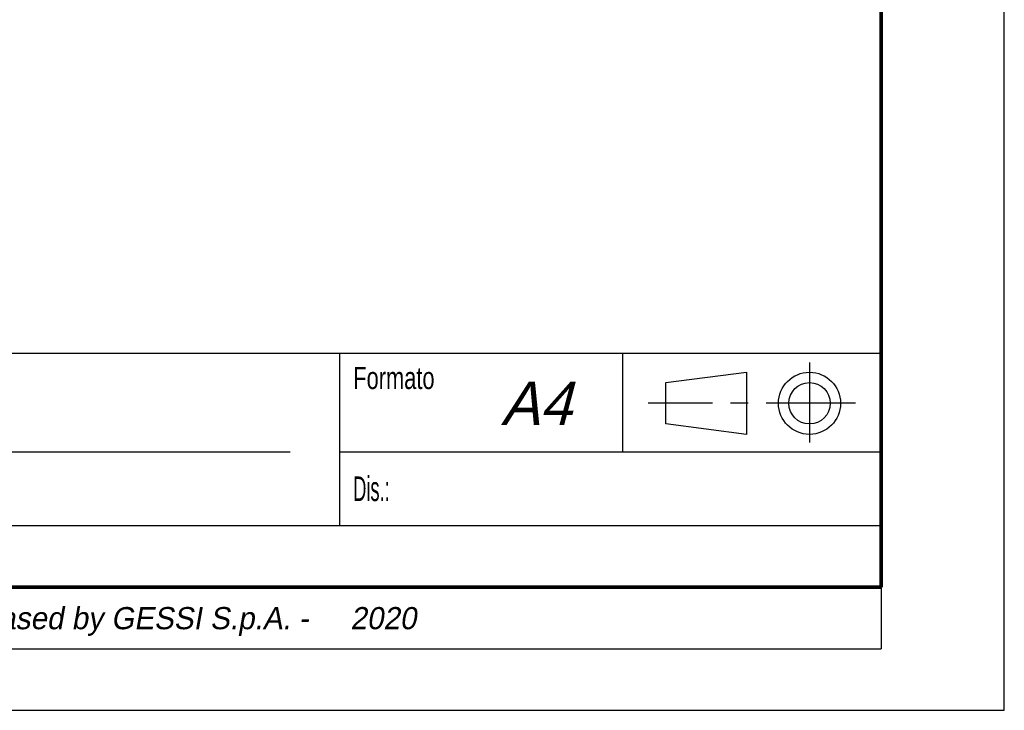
# Model space of a CAD drawing. Header units: millimetres. Extents: x 0 to 210, y 0 to 297.
# Tile 2 of 11: x 130 to 210, y 0 to 56. Entities that reach past the tile are written whole.
import ezdxf
from ezdxf.enums import TextEntityAlignment as Align

# ---------------------------------------------------------------- set-up
doc = ezdxf.new("R2010")
doc.units = ezdxf.units.MM
doc.header["$LTSCALE"] = 19.36
doc.linetypes.add('CENTER', pattern=[0.6, 0.375, -0.075, 0.075, -0.075])
doc.layers.get('0').update_dxf_attribs({"linetype": 'CONTINUOUS'})
doc.layers.add('52_NOTE', color=7, linetype='CONTINUOUS')
doc.layers.add('54_SIMBOLI', color=7, linetype='CONTINUOUS')
doc.styles.add('TEXTSTYLE_4', font='triumi.ttf')
doc.styles.add('TEXTSTYLE_6', font='txt', dxfattribs={"width": 1.15})
doc.styles.add('TEXTSTYLE_7', font='trium.ttf')

# ---------------------------------------------------------------- blocks, each defined once
blk = doc.blocks.new('TAB_SYM_UNI_BL1', base_point=(189.5, 25))
at = {"layer": '54_SIMBOLI', "color": 2, "linetype": 'CENTER'}
for p, q in [((194.189, 28.25), (194.189, 21.75)), ((197.918, 24.947), (181.082, 24.947))]:
    blk.add_line(p, q, dxfattribs=at)
at = {"layer": '54_SIMBOLI', "color": 7, "linetype": 'Continuous'}
for p, q in [((182.524, 26.621), (189.074, 27.462)), ((189.074, 27.462), (189.074, 22.418)), ((182.524, 23.259), (182.524, 26.621)), ((189.074, 22.418), (182.524, 23.259))]:
    blk.add_line(p, q, dxfattribs=at)
for radius in [2.522, 1.681]:
    blk.add_circle((194.18, 24.94), radius, dxfattribs=at)

msp = doc.modelspace()

# ---------------------------------------------------------------- linework, layer by layer
at = {"color": 7, "linetype": 'Continuous'}
for p, q in [((210, 0), (210, 297)), ((0, 0), (210, 0))]:
    msp.add_line(p, q, dxfattribs=at)
at = {"color": 2, "linetype": 'Continuous'}
for p, q in [((10, 29), (200, 29)), ((156, 29), (156, 15)), ((179, 29), (179, 21)), ((200, 29), (200, 15)), ((36, 21), (152, 21)), ((156, 21), (200, 21)), ((10, 15), (200, 15)), ((10, 15), (200, 15)), ((200, 15), (200, 5)), ((10, 10), (200, 10)), ((10, 5), (200, 5))]:
    msp.add_line(p, q, dxfattribs=at)
at = {"color": 7, "linetype": 'Continuous', "const_width": 0.3}
for points in [[(200, 10), (200, 287)], [(10, 10), (200, 10)]]:
    msp.add_lwpolyline(points, dxfattribs=at)

# ---------------------------------------------------------------- block references
at = {"layer": '54_SIMBOLI', "color": 2, "linetype": 'Continuous'}
msp.add_blockref('TAB_SYM_UNI_BL1', (189.5, 25), dxfattribs=at)

# ---------------------------------------------------------------- texts
at = {"layer": '52_NOTE', "color": 2, "linetype": 'Continuous', "style": 'TEXTSTYLE_6'}
for s, height, width, p in [('Formato', 1.8, 0.737165, (157.125, 26.1)), ('Dis.: ', 2, 0.554036, (157.125, 17))]:
    msp.add_text(s, height=height, dxfattribs=dict(at, width=width)).set_placement(p)
at = {"layer": '52_NOTE', "color": 2, "linetype": 'Continuous', "style": 'TEXTSTYLE_7', "oblique": 15}
msp.add_text('A4', height=3.5, dxfattribs=at).set_placement((169.125, 23.1883))
at = {"layer": '52_NOTE', "color": 2, "linetype": 'Continuous', "style": 'TEXTSTYLE_4', "oblique": 10}
for s, p in [('This drawing by its legislation cannot be disclosed or reproduced without a written authorization released by GESSI S.p.A. - ', (88.2194, 6.5861)), ('2020', (159.5685, 6.5861))]:
    msp.add_text(s, height=1.8, dxfattribs=at).set_placement(p, align=Align.CENTER)

doc.saveas('drawing.dxf')
